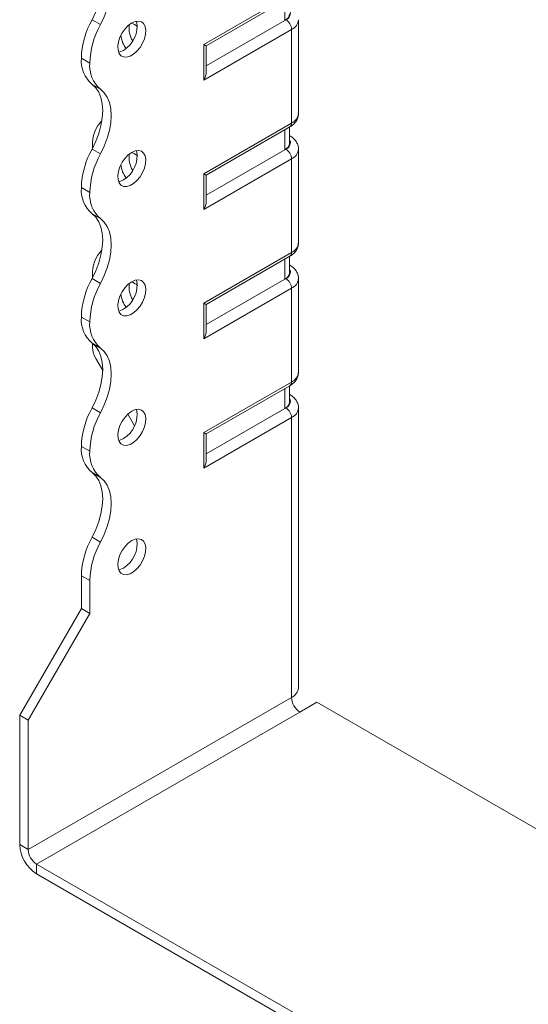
# Model space of a CAD drawing. Header units: millimetres. Extents: x 0 to 210, y 0 to 297.
# Tile 3 of 7: x 139 to 172, y 55 to 117. Entities that reach past the tile are written whole.
import ezdxf

# ---------------------------------------------------------------- set-up
doc = ezdxf.new("R2010")
doc.units = ezdxf.units.MM

msp = doc.modelspace()

# ---------------------------------------------------------------- linework, layer by layer
at = {"color": 7, "linetype": 'Continuous', "lineweight": 15}
for p, q in [((151.099, 115.686), (156.625, 118.877)), ((151.246, 115.602), (156.522, 118.648)), ((156.206, 117.205), (156.206, 118.465)), ((144.042, 117.247), (144.573, 116.94)), ((156.206, 117.205), (151.246, 114.342)), ((156.272, 117.243), (156.206, 117.205)), ((157.065, 111.323), (157.065, 117.243)), ((156.625, 116.631), (151.099, 113.441)), ((156.625, 110.711), (156.625, 116.631)), ((151.099, 113.441), (151.099, 115.686)), ((151.246, 113.934), (151.246, 115.602)), ((143.897, 114.509), (143.367, 114.815)), ((143.367, 114.815), (143.897, 114.509)), ((143.367, 114.815), (143.367, 114.815)), ((143.897, 114.509), (143.897, 114.509)), ((144.572, 112.858), (144.042, 113.164)), ((151.099, 107.521), (156.625, 110.711)), ((151.246, 107.436), (156.522, 110.482)), ((156.206, 109.04), (156.206, 110.3)), ((156.499, 109.448), (156.499, 110.469)), ((156.522, 109.919), (156.499, 109.933)), ((156.522, 109.919), (156.499, 109.93)), ((144.042, 109.081), (144.573, 108.775)), ((144.074, 109.281), (144.077, 109.146)), ((156.206, 109.04), (151.246, 106.177)), ((156.272, 109.078), (156.206, 109.04)), ((157.065, 103.158), (157.065, 109.078)), ((156.625, 108.466), (151.099, 105.276)), ((156.625, 102.546), (156.625, 108.466)), ((151.099, 105.276), (151.099, 107.521)), ((151.246, 105.768), (151.246, 107.436)), ((143.897, 106.344), (143.367, 106.65)), ((143.367, 106.649), (143.367, 106.65)), ((143.367, 106.649), (143.897, 106.343)), ((143.897, 106.343), (143.897, 106.344)), ((144.572, 104.693), (144.042, 104.999)), ((151.099, 99.356), (156.625, 102.546)), ((151.246, 99.271), (156.522, 102.317)), ((156.206, 100.875), (156.206, 102.134)), ((156.499, 101.283), (156.499, 102.303)), ((156.522, 101.754), (156.499, 101.767)), ((156.522, 101.754), (156.499, 101.765)), ((144.042, 100.916), (144.573, 100.61)), ((144.074, 101.115), (144.074, 100.976)), ((156.206, 100.875), (151.246, 98.011)), ((156.272, 100.913), (156.206, 100.875)), ((157.065, 94.993), (157.065, 100.913)), ((156.625, 100.3), (151.099, 97.11)), ((156.625, 94.38), (156.625, 100.3)), ((151.099, 97.11), (151.099, 99.356)), ((151.246, 97.603), (151.246, 99.271)), ((143.897, 98.178), (143.367, 98.484)), ((143.367, 98.484), (143.897, 98.178)), ((143.367, 98.484), (143.367, 98.484)), ((143.897, 98.178), (143.897, 98.178)), ((144.572, 96.527), (144.042, 96.833)), ((144.074, 96.81), (144.074, 96.555)), ((144.717, 95.103), (144.281, 95.858)), ((151.099, 91.19), (156.625, 94.38)), ((151.246, 91.106), (156.522, 94.151)), ((156.206, 92.709), (156.206, 93.969)), ((156.499, 93.117), (156.499, 94.138)), ((156.522, 93.588), (156.499, 93.602)), ((156.522, 93.588), (156.499, 93.599)), ((144.042, 92.75), (144.572, 92.444)), ((156.206, 92.709), (151.246, 89.846)), ((156.272, 92.747), (156.206, 92.709)), ((157.065, 75.089), (157.065, 92.747)), ((146.725, 91.624), (146.301, 92.36)), ((156.625, 92.135), (151.099, 88.945)), ((156.625, 74.477), (156.625, 92.135)), ((151.099, 88.945), (151.099, 91.19)), ((151.246, 89.438), (151.246, 91.106)), ((143.897, 90.014), (143.367, 90.32)), ((143.367, 90.319), (143.367, 90.32)), ((143.367, 90.319), (143.897, 90.012)), ((143.897, 90.012), (143.897, 90.014)), ((144.572, 88.362), (144.042, 88.668)), ((144.042, 84.584), (144.572, 84.278)), ((143.897, 81.848), (143.367, 82.154)), ((143.367, 80.092), (143.367, 82.154)), ((143.897, 79.786), (143.897, 81.848)), ((139.478, 73.356), (143.367, 80.092)), ((140.008, 73.05), (143.897, 79.786)), ((143.897, 79.786), (143.367, 80.092)), ((156.625, 74.477), (140.008, 64.884)), ((157.156, 73.559), (158.216, 74.171)), ((175.759, 64.044), (158.216, 74.171)), ((139.478, 73.356), (140.008, 73.05)), ((139.478, 65.191), (139.478, 73.356)), ((140.539, 63.966), (157.156, 73.559)), ((140.008, 64.884), (140.008, 73.05)), ((139.478, 65.191), (140.008, 64.884)), ((171.298, 46.209), (140.539, 63.966)), ((140.539, 63.966), (140.539, 63.353)), ((171.298, 45.597), (140.539, 63.353))]:
    msp.add_line(p, q, dxfattribs=at)
at = {"color": 7, "linetype": 'Continuous', "lineweight": 15, "flags": 128}
for points in [[(144.042, 121.329), (144.278, 121.112), (144.467, 120.832), (144.605, 120.494), (144.689, 120.107), (144.718, 119.678), (144.689, 119.216), (144.605, 118.732), (144.467, 118.235), (144.278, 117.736), (144.042, 117.247)], [(144.573, 116.94), (144.809, 117.43), (144.998, 117.929), (145.136, 118.426), (145.22, 118.91), (145.248, 119.372), (145.22, 119.801), (145.136, 120.188), (144.998, 120.526), (144.809, 120.806), (144.573, 121.023)], [(146.549, 117.04), (146.329, 116.881), (146.123, 116.668), (145.944, 116.414), (145.803, 116.136), (145.708, 115.85), (145.667, 115.574), (145.681, 115.327), (145.749, 115.123), (145.868, 114.976), (146.03, 114.894), (146.224, 114.883), (146.438, 114.943), (146.66, 115.071), (146.874, 115.258), (147.069, 115.494), (147.23, 115.762), (147.349, 116.047), (147.417, 116.33), (147.431, 116.593), (147.39, 116.82), (147.295, 116.997), (147.154, 117.113), (146.975, 117.16), (146.769, 117.135), (146.549, 117.04)], [(146.019, 115.305), (145.799, 115.21), (145.718, 115.192)], [(144.042, 113.164), (144.278, 112.947), (144.467, 112.666), (144.605, 112.329), (144.689, 111.942), (144.718, 111.513), (144.689, 111.051), (144.606, 110.567), (144.468, 110.07), (144.278, 109.571), (144.042, 109.081)], [(144.573, 108.775), (144.809, 109.265), (144.998, 109.764), (145.136, 110.26), (145.22, 110.745), (145.248, 111.206), (145.22, 111.636), (145.136, 112.023), (144.998, 112.36), (144.809, 112.641), (144.572, 112.858)], [(146.549, 108.875), (146.329, 108.716), (146.123, 108.503), (145.944, 108.249), (145.803, 107.97), (145.708, 107.684), (145.667, 107.409), (145.681, 107.162), (145.749, 106.958), (145.868, 106.81), (146.03, 106.729), (146.224, 106.717), (146.438, 106.778), (146.66, 106.906), (146.874, 107.093), (147.069, 107.328), (147.23, 107.597), (147.349, 107.881), (147.417, 108.164), (147.431, 108.428), (147.39, 108.655), (147.295, 108.832), (147.154, 108.948), (146.975, 108.994), (146.769, 108.97), (146.549, 108.875)], [(146.019, 107.14), (145.799, 107.045), (145.718, 107.027)], [(144.042, 104.999), (144.278, 104.781), (144.467, 104.501), (144.605, 104.164), (144.689, 103.776), (144.718, 103.347), (144.689, 102.886), (144.606, 102.401), (144.468, 101.904), (144.278, 101.406), (144.042, 100.916)], [(144.573, 100.61), (144.809, 101.1), (144.998, 101.598), (145.136, 102.095), (145.22, 102.579), (145.248, 103.041), (145.22, 103.47), (145.136, 103.857), (144.998, 104.195), (144.809, 104.475), (144.572, 104.693)], [(146.549, 100.709), (146.329, 100.551), (146.123, 100.337), (145.944, 100.084), (145.803, 99.805), (145.708, 99.519), (145.667, 99.244), (145.681, 98.996), (145.749, 98.793), (145.868, 98.645), (146.03, 98.563), (146.224, 98.552), (146.438, 98.612), (146.66, 98.74), (146.874, 98.928), (147.069, 99.163), (147.23, 99.431), (147.349, 99.716), (147.417, 99.999), (147.431, 100.262), (147.39, 100.489), (147.295, 100.667), (147.154, 100.782), (146.975, 100.829), (146.769, 100.804), (146.549, 100.709)], [(146.019, 98.974), (145.799, 98.879), (145.718, 98.862)], [(144.042, 96.833), (144.278, 96.616), (144.467, 96.336), (144.605, 95.998), (144.689, 95.611), (144.718, 95.182), (144.689, 94.72), (144.605, 94.235), (144.467, 93.739), (144.278, 93.24), (144.042, 92.75)], [(144.572, 92.444), (144.809, 92.934), (144.998, 93.432), (145.136, 93.929), (145.22, 94.414), (145.248, 94.875), (145.22, 95.305), (145.136, 95.692), (144.998, 96.029), (144.809, 96.31), (144.572, 96.527)], [(146.549, 92.544), (146.329, 92.385), (146.123, 92.172), (145.944, 91.918), (145.803, 91.639), (145.708, 91.354), (145.667, 91.078), (145.681, 90.831), (145.749, 90.627), (145.868, 90.48), (146.03, 90.398), (146.224, 90.387), (146.438, 90.447), (146.66, 90.575), (146.874, 90.762), (147.069, 90.998), (147.23, 91.266), (147.349, 91.551), (147.417, 91.833), (147.431, 92.097), (147.39, 92.324), (147.295, 92.501), (147.154, 92.617), (146.975, 92.664), (146.769, 92.639), (146.549, 92.544)], [(146.019, 90.809), (145.799, 90.714), (145.718, 90.696)], [(151.099, 91.19), (151.155, 91.158), (151.199, 91.133), (151.229, 91.115), (151.244, 91.107), (151.246, 91.106)], [(144.042, 88.668), (144.278, 88.451), (144.467, 88.17), (144.605, 87.833), (144.689, 87.445), (144.718, 87.016), (144.689, 86.554), (144.605, 86.07), (144.467, 85.573), (144.278, 85.074), (144.042, 84.584)], [(144.572, 84.278), (144.809, 84.768), (144.998, 85.267), (145.136, 85.764), (145.22, 86.248), (145.248, 86.71), (145.22, 87.139), (145.136, 87.527), (144.998, 87.864), (144.809, 88.144), (144.572, 88.362)], [(146.549, 84.379), (146.329, 84.22), (146.123, 84.007), (145.944, 83.753), (145.803, 83.474), (145.708, 83.188), (145.667, 82.913), (145.681, 82.666), (145.749, 82.462), (145.868, 82.314), (146.03, 82.232), (146.224, 82.221), (146.438, 82.281), (146.66, 82.409), (146.874, 82.597), (147.069, 82.832), (147.23, 83.101), (147.349, 83.385), (147.417, 83.668), (147.431, 83.931), (147.39, 84.159), (147.295, 84.336), (147.154, 84.451), (146.975, 84.498), (146.769, 84.473), (146.549, 84.379)], [(146.019, 82.643), (145.799, 82.549), (145.718, 82.531)]]:
    msp.add_lwpolyline(points, dxfattribs=at)
at = {"color": 7, "linetype": 'Continuous', "lineweight": 15}
for centre, radius, start, end in [((155.998, 117.663), 0.503, 294.37466, 354.3052), ((156.123, 117.648), 0.431, 290.26685, 29.20572), ((148.676, 114.65), 5.312, 150.73691, 178.21768), ((149.207, 114.344), 5.312, 150.73691, 178.21768), ((145.134, 116.814), 1.749, 300.39229, 11.17657), ((147.961, 116.724), 1.584, 172.42806, 211.21507), ((146.176, 115.962), 1.119, 49.55922, 71.88464), ((155.858, 116.596), 0.768, 2.60548, 57.39452), ((156.329, 117.307), 0.738, 293.67238, 355.24869), ((147.835, 116.559), 2.005, 188.89661, 214.6427), ((145.319, 114.65), 1.959, 175.16254, 229.32327), ((145.849, 114.343), 1.959, 175.16254, 229.32327), ((156.314, 111.398), 0.754, 294.37466, 354.3052), ((146.077, 109.438), 2.009, 134.71765, 184.47723), ((156.38, 110.684), 0.246, 305.01333, 6.29885), ((155.998, 109.498), 0.503, 294.37466, 354.3052), ((156.123, 109.482), 0.431, 290.26685, 29.20572), ((148.676, 106.485), 5.312, 150.73691, 178.21768), ((149.207, 106.179), 5.312, 150.73691, 178.21768), ((145.134, 108.649), 1.749, 300.39229, 11.17657), ((147.961, 108.559), 1.584, 172.42806, 211.21507), ((146.176, 107.797), 1.119, 49.55922, 71.88464), ((155.858, 108.431), 0.768, 2.60548, 57.39452), ((156.329, 109.142), 0.738, 293.67238, 355.24869), ((147.835, 108.394), 2.005, 188.89661, 214.6427), ((145.319, 106.484), 1.959, 175.16254, 229.32327), ((145.849, 106.178), 1.959, 175.16254, 229.32327), ((156.314, 103.233), 0.754, 294.37466, 354.3052), ((146.077, 101.272), 2.009, 134.72167, 184.47672), ((156.38, 102.519), 0.246, 305.01333, 6.29885), ((155.998, 101.333), 0.503, 294.37466, 354.3052), ((156.123, 101.317), 0.431, 290.26685, 29.20572), ((148.676, 98.319), 5.312, 150.73691, 178.21768), ((145.134, 100.483), 1.749, 300.39229, 11.17657), ((146.176, 99.631), 1.119, 49.55922, 71.88464), ((155.858, 100.265), 0.768, 2.60548, 57.39452), ((156.329, 100.976), 0.738, 293.67238, 355.24869), ((149.207, 98.013), 5.312, 150.73691, 178.21768), ((147.961, 100.394), 1.584, 172.42806, 211.21507), ((147.835, 100.229), 2.005, 188.89661, 214.6427), ((145.319, 98.319), 1.959, 175.16254, 229.32327), ((145.849, 98.013), 1.959, 175.16254, 229.32327), ((145.516, 96.604), 1.443, 181.9565, 211.14373), ((156.314, 95.068), 0.754, 294.37466, 354.3052), ((156.38, 94.353), 0.246, 305.01333, 6.29885), ((156.123, 93.151), 0.431, 290.26685, 29.20572), ((148.673, 90.155), 5.308, 150.73258, 178.21727), ((145.134, 92.318), 1.749, 300.39229, 11.17657), ((155.998, 93.167), 0.503, 294.37466, 354.3052), ((155.858, 92.1), 0.768, 2.60548, 57.39452), ((156.329, 92.811), 0.738, 293.67238, 355.24869), ((149.203, 89.849), 5.308, 150.73258, 178.21727), ((145.319, 90.153), 1.959, 175.16254, 229.32327), ((145.849, 89.847), 1.959, 175.16254, 229.32327), ((148.673, 81.989), 5.308, 150.73258, 178.21727), ((149.203, 81.683), 5.308, 150.73258, 178.21727), ((145.134, 84.152), 1.749, 300.39229, 11.17657), ((156.314, 75.164), 0.754, 294.37466, 354.3052), ((157.777, 74.53), 1.153, 182.60548, 237.39452), ((141.781, 65.295), 2.305, 182.60548, 237.39452), ((141.16, 64.937), 1.153, 182.60548, 237.39452)]:
    msp.add_arc(centre, radius, start, end, dxfattribs=at)
for centre, major_axis, ratio, start_param, end_param in [((150.746, 115.891), (0.5, -0.289), 0.00007, 0.000041, 0.785439), ((150.746, 113.645), (0.354, 0.612), 0.577335, 4.71243, 5.497828), ((150.746, 107.725), (0.5, -0.289), 0.00007, 0.000041, 0.785439), ((150.746, 105.48), (0.354, 0.612), 0.577335, 4.71243, 5.497828), ((150.746, 99.56), (0.5, -0.289), 0.00007, 0.000041, 0.785439), ((150.746, 97.314), (0.354, 0.612), 0.577335, 4.71243, 5.497828), ((150.746, 89.149), (0.354, 0.612), 0.577335, 4.71243, 5.497828)]:
    msp.add_ellipse(centre, major_axis=major_axis, ratio=ratio, start_param=start_param, end_param=end_param, dxfattribs=at)
for points, knots in [([(156.522, 110.482), (156.571, 110.513), (156.695, 110.591), (156.858, 110.747), (156.988, 110.951), (157.059, 111.148), (157.057, 111.273), (157.055, 111.321)], [0, 0, 0, 0, 0.161232, 0.408417, 0.640057, 0.862969, 1, 1, 1, 1]), ([(157.056, 109.081), (157.058, 109.115), (157.065, 109.229), (157.003, 109.415), (156.884, 109.621), (156.721, 109.791), (156.586, 109.878), (156.522, 109.919)], [0, 0, 0, 0, 0.098463, 0.327692, 0.552783, 0.785231, 1, 1, 1, 1]), ([(156.522, 102.317), (156.571, 102.348), (156.695, 102.425), (156.858, 102.581), (156.988, 102.786), (157.059, 102.982), (157.057, 103.108), (157.055, 103.155)], [0, 0, 0, 0, 0.161232, 0.408417, 0.640057, 0.862969, 1, 1, 1, 1]), ([(157.056, 100.916), (157.058, 100.95), (157.065, 101.063), (157.003, 101.25), (156.884, 101.455), (156.721, 101.626), (156.586, 101.712), (156.522, 101.754)], [0, 0, 0, 0, 0.098463, 0.327692, 0.552783, 0.785231, 1, 1, 1, 1]), ([(156.522, 94.151), (156.571, 94.182), (156.695, 94.26), (156.858, 94.416), (156.988, 94.621), (157.059, 94.817), (157.057, 94.942), (157.055, 94.99)], [0, 0, 0, 0, 0.161232, 0.408417, 0.640057, 0.862969, 1, 1, 1, 1]), ([(157.056, 92.75), (157.058, 92.785), (157.065, 92.898), (157.003, 93.085), (156.884, 93.29), (156.721, 93.46), (156.586, 93.547), (156.522, 93.588)], [0, 0, 0, 0, 0.098463, 0.327692, 0.552783, 0.785231, 1, 1, 1, 1])]:
    msp.add_open_spline(points, degree=3, knots=knots, dxfattribs=at)

doc.saveas('drawing.dxf')
